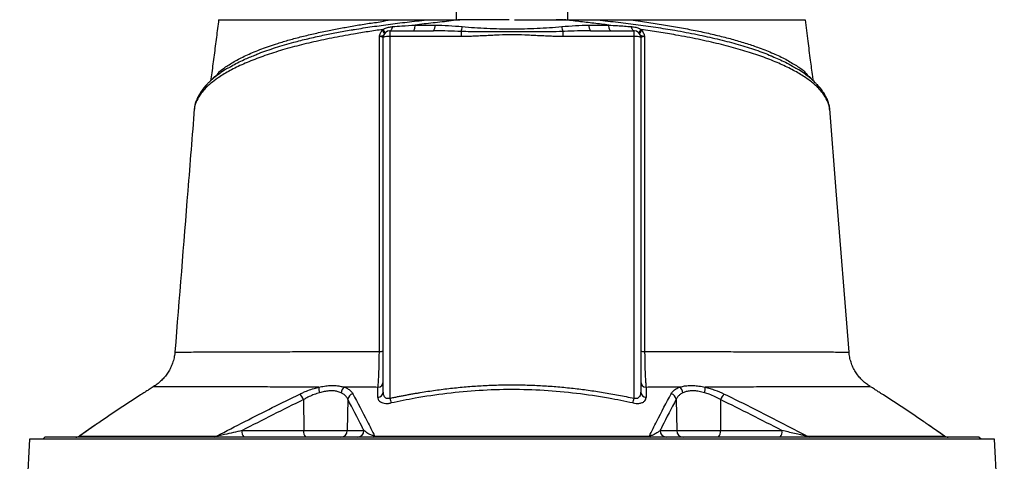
# Model space of a CAD drawing. Extents: x 4459 to 5259, y 2979 to 4958.
# Tile 6 of 7: x 4637 to 5080, y 4461 to 4660. Entities that reach past the tile are written whole.
import ezdxf

# ---------------------------------------------------------------- set-up
doc = ezdxf.new("R2010")
doc.units = 0
doc.header["$LTSCALE"] = 10
doc.header["$MEASUREMENT"] = 0
doc.layers.get('0').update_dxf_attribs({"linetype": 'CONTINUOUS'})

msp = doc.modelspace()

# ---------------------------------------------------------------- linework, layer by layer
at = {"color": 7, "linetype": 'Continuous'}
for p, q in [((4799.89, 4655), (4800.31, 4655.53)), ((4800.55, 4492.32), (4800.55, 4651.95)), ((4803.55, 4654.95), (4823.14, 4654.95)), ((4803.55, 4654.95), (4803.55, 4652.36)), ((4803.55, 4652.36), (4803.55, 4489.45)), ((4835.63, 4652.36), (4803.55, 4652.36)), ((4835.63, 4654.62), (4835.63, 4652.36)), ((4881.47, 4654.62), (4881.47, 4652.36)), ((4913.55, 4652.36), (4881.47, 4652.36)), ((4893.97, 4654.95), (4913.55, 4654.95)), ((4913.55, 4652.36), (4913.55, 4654.95)), ((4913.55, 4489.45), (4913.55, 4652.36)), ((4916.55, 4651.95), (4916.55, 4492.32)), ((4916.79, 4655.53), (4917.21, 4655)), ((4723.89, 4633.48), (4724.12, 4633.84)), ((4993.04, 4633.52), (4992.99, 4633.84)), ((4992.99, 4633.84), (4993.36, 4633.27)), ((4996.18, 4630.71), (4996.11, 4630.79)), ((4715.45, 4619.85), (4715.43, 4619.6)), ((5001.73, 4619.54), (5001.67, 4619.85)), ((5010.39, 4510.26), (5010.43, 4510.26)), ((5020.12, 4494.66), (5020.11, 4494.66)), ((4764.59, 4488.84), (4764.65, 4474.89)), ((4784.55, 4488.98), (4784.31, 4474.89)), ((4932.56, 4488.98), (4932.8, 4474.89)), ((4952.52, 4488.84), (4952.46, 4474.89)), ((4670.63, 4477.26), (4663.55, 4472.36)), ((4670.44, 4477.16), (4663.71, 4472.5)), ((4736.89, 4474.89), (4764.65, 4474.89)), ((4764.65, 4474.89), (4784.31, 4474.89)), ((4784.31, 4474.89), (4791.79, 4474.89)), ((4925.32, 4474.89), (4932.8, 4474.89)), ((4932.8, 4474.89), (4952.46, 4474.89)), ((4952.46, 4474.89), (4980.22, 4474.89)), ((5053.55, 4472.36), (5046.2, 4477.45)), ((4641.04, 4470.95), (4636.65, 4379.58)), ((5076.06, 4470.95), (4641.04, 4470.95)), ((4648.05, 4471.95), (4647.05, 4470.95)), ((5069.05, 4471.95), (4648.05, 4471.95)), ((5070.05, 4470.95), (5069.05, 4471.95)), ((5080.46, 4379.56), (5076.06, 4470.95))]:
    msp.add_line(p, q, dxfattribs=at)
at = {"color": 7, "linetype": 'Continuous', "flags": 128}
for points in [[(4803.55, 4654.95), (4803.74, 4654.98), (4803.92, 4655.08), (4804.09, 4655.24), (4804.26, 4655.47), (4804.4, 4655.75), (4804.53, 4656.07), (4804.63, 4656.44), (4804.71, 4656.85)], [(4813.97, 4654.95), (4814.14, 4654.99), (4814.3, 4655.13), (4814.45, 4655.36), (4814.59, 4655.68), (4814.7, 4656.06), (4814.79, 4656.5), (4814.86, 4656.99), (4814.9, 4657.51)], [(4903.13, 4654.95), (4902.97, 4654.99), (4902.81, 4655.13), (4902.66, 4655.36), (4902.52, 4655.68), (4902.41, 4656.06), (4902.31, 4656.5), (4902.25, 4656.99), (4902.21, 4657.51)], [(4913.55, 4654.95), (4913.37, 4654.98), (4913.19, 4655.08), (4913.01, 4655.24), (4912.85, 4655.47), (4912.71, 4655.75), (4912.58, 4656.07), (4912.47, 4656.44), (4912.39, 4656.85)], [(5010.49, 4510.27), (5004.7, 4582.93), (5001.75, 4619.85)]]:
    msp.add_lwpolyline(points, dxfattribs=at)
at = {"color": 7, "linetype": 'Continuous'}
for centre, radius, start, end in [((4820.86, 4656.99), 3.06, 318.1738, 9.6923), ((4827.3, 4657.57), 8.84, 340.514, 355.2801), ((4889.8, 4657.57), 8.84, 184.7199, 199.486), ((4896.25, 4656.99), 3.06, 170.3077, 221.8262), ((4798.51, 4652.53), 2.83, 23.8854, 60.7883), ((4798.93, 4653.55), 2.42, 9.2385, 55.0291), ((4803.55, 4651.95), 3, 90, 180), ((4802.82, 4646.66), 5.75, 82.6484, 113.1961), ((4913.55, 4651.95), 3, 0, 90), ((4914.29, 4646.66), 5.75, 66.8039, 97.3516), ((4918.18, 4653.55), 2.42, 124.9709, 170.7615), ((4918.59, 4652.53), 2.83, 119.2117, 156.1146), ((4722.96, 4628.97), 2.67, 136.7951, 179.8102), ((4994.15, 4628.96), 2.68, 0.2112, 40.7276), ((4719.23, 4623.42), 2.77, 154.1825, 177.1361), ((4997.84, 4623.42), 2.81, 3.0153, 25.4293), ((4799.09, 4518.25), 7.71, 267.5297, 280.9076), ((4918.01, 4518.26), 7.72, 259.0972, 272.4656), ((4797.83, 4497.08), 2.73, 276.7321, 356.7461), ((4919.28, 4497.08), 2.73, 183.2544, 263.2683), ((4757.63, 4486.02), 7.51, 22.0564, 45.2532), ((4780.72, 4494.27), 9.25, 178.9949, 194.7059), ((4785.14, 4491.35), 3.67, 123.6455, 171.4526), ((4787.68, 4488.44), 3.19, 106.8191, 170.2201), ((4797.82, 4492.48), 2.73, 276.1546, 356.6459), ((4919.28, 4492.48), 2.73, 183.3554, 263.8454), ((4929.42, 4488.44), 3.19, 9.7812, 73.1807), ((4931.97, 4491.35), 3.67, 8.5446, 56.3513), ((4936.39, 4494.27), 9.25, 345.2963, 1.0093), ((4959.48, 4486.02), 7.51, 134.7486, 157.9409), ((4856.52, 4500.62), 54.13, 191.9009, 194.2258), ((4860.62, 4500.61), 54.09, 345.7717, 348.0984), ((4740.31, 4474.22), 3.48, 168.8048, 220.706), ((4768.07, 4474.22), 3.48, 168.8046, 220.7059), ((4781.36, 4474.89), 2.95, 270.9857, 0.0002), ((4788.84, 4474.89), 2.95, 270.9858, 0.0003), ((4928.26, 4474.89), 2.95, 179.9998, 269.0143), ((4935.75, 4474.89), 2.95, 179.9998, 269.0143), ((4949.04, 4474.22), 3.48, 319.2941, 11.1954), ((4976.8, 4474.22), 3.48, 319.2941, 11.1954), ((4661.96, 4474.95), 3, 270.0011, 305.3409), ((4662.05, 4474.83), 2.89, 270.0389, 301.2289), ((4724.37, 4473.49), 1.55, 271.379, 313.7814), ((4796.03, 4472.59), 0.655, 282.0426, 342.4526), ((4921.08, 4472.59), 0.655, 197.5517, 257.959), ((4992.73, 4473.49), 1.55, 226.2173, 268.6261), ((5055.15, 4474.94), 3, 234.7371, 270.003), ((5055.05, 4474.83), 2.89, 238.7724, 269.9652)]:
    msp.add_arc(centre, radius, start, end, dxfattribs=at)
for points, knots in [([(4833.55, 4659.95), (4833.55, 4662.49), (4833.55, 4665.04), (4833.55, 4670.13), (4833.55, 4672.67), (4833.55, 4676.48), (4833.55, 4677.75), (4833.55, 4680.28), (4833.55, 4681.55), (4833.55, 4683.44), (4833.55, 4684.07), (4833.55, 4685.33), (4833.55, 4685.96), (4833.55, 4686.89), (4833.55, 4687.2), (4833.55, 4687.82), (4833.55, 4688.13), (4833.55, 4688.73), (4833.55, 4689.03), (4833.55, 4689.46), (4833.55, 4689.59), (4833.55, 4689.78), (4833.55, 4689.83), (4833.55, 4689.92), (4833.55, 4689.95), (4833.55, 4689.95)], [0, 0, 0, 0, 0.25, 0.25, 0.5, 0.5, 0.625, 0.625, 0.75, 0.75, 0.8125, 0.8125, 0.875, 0.875, 0.90625, 0.90625, 0.9375, 0.9375, 0.96875, 0.96875, 0.984375, 0.984375, 0.992187, 0.992187, 1, 1, 1, 1]), ([(4883.55, 4689.95), (4883.55, 4689.95), (4883.55, 4689.92), (4883.55, 4689.83), (4883.55, 4689.77), (4883.55, 4689.59), (4883.55, 4689.45), (4883.55, 4689.02), (4883.55, 4688.72), (4883.55, 4688.12), (4883.55, 4687.81), (4883.55, 4687.19), (4883.55, 4686.88), (4883.55, 4685.95), (4883.55, 4685.32), (4883.55, 4684.06), (4883.55, 4683.43), (4883.55, 4681.54), (4883.55, 4680.27), (4883.55, 4677.74), (4883.55, 4676.47), (4883.55, 4672.66), (4883.55, 4670.12), (4883.55, 4665.04), (4883.55, 4662.49), (4883.55, 4659.95)], [0, 0, 0, 0, 0.007812, 0.007812, 0.015625, 0.015625, 0.03125, 0.03125, 0.0625, 0.0625, 0.09375, 0.09375, 0.125, 0.125, 0.1875, 0.1875, 0.25, 0.25, 0.375, 0.375, 0.5, 0.5, 0.75, 0.75, 1, 1, 1, 1]), ([(4726.32, 4659.95), (4725.99, 4657.31), (4725.31, 4652.03), (4724.28, 4644.04), (4723.43, 4637.51), (4722.89, 4633.65), (4722.72, 4632.44)], [0, 0, 0, 0, 0.289898, 0.579816, 0.868374, 1, 1, 1, 1]), ([(4724.59, 4634.42), (4724.59, 4634.42), (4725.32, 4634.42), (4726.67, 4636.88), (4729.75, 4638.79), (4733.81, 4641.5), (4739.23, 4644.17), (4745.58, 4646.81), (4752.02, 4649.03), (4758.17, 4650.86), (4763.8, 4652.36), (4769.78, 4653.78), (4775.84, 4655.08), (4781.91, 4656.25), (4787.95, 4657.3), (4794.18, 4658.37), (4799.96, 4659.03), (4803.45, 4659.95), (4804.97, 4659.95), (4804.97, 4659.95)], [0, 0, 0, 0, 0, 0.065218, 0.130675, 0.220363, 0.310052, 0.402347, 0.494643, 0.556083, 0.617523, 0.679778, 0.742033, 0.797134, 0.852236, 0.907899, 0.963562, 1, 1, 1, 1, 1]), ([(4726.33, 4659.95), (4726.33, 4659.95), (4726.23, 4659.95), (4726.72, 4659.95), (4727.72, 4659.95), (4729.05, 4659.95), (4730.22, 4659.95), (4730.78, 4659.95)], [0, 0, 0, 0, 0.010015, 0.323714, 0.564181, 0.79077, 1, 1, 1, 1]), ([(4730.78, 4659.95), (4732.31, 4659.95), (4735.37, 4659.95), (4741.32, 4659.95), (4748.15, 4659.95), (4755.91, 4659.95), (4764.43, 4659.95), (4773.65, 4659.95), (4783.5, 4659.95), (4793.91, 4659.95), (4801.28, 4659.95), (4804.97, 4659.95)], [0, 0, 0, 0, 0.114839, 0.228559, 0.34136, 0.453398, 0.564844, 0.67389, 0.782671, 0.891327, 1, 1, 1, 1]), ([(4742.61, 4643.98), (4743.23, 4644.25), (4746.03, 4645.44), (4751.85, 4647.39), (4759.28, 4649.59), (4766.51, 4651.42), (4773, 4652.87), (4779.51, 4654.17), (4784.32, 4655.04), (4789.64, 4655.93), (4795.5, 4656.83), (4803.79, 4657.97), (4812.34, 4659.02), (4818.22, 4659.64), (4821.16, 4659.95)], [0, 0, 0, 0, 0.035434, 0.158803, 0.280764, 0.369201, 0.457637, 0.535147, 0.612657, 0.630814, 0.722604, 0.814397, 0.907198, 1, 1, 1, 1]), ([(4800.31, 4655.53), (4800.56, 4655.68), (4801.35, 4656.13), (4802.85, 4656.63), (4804.08, 4656.77), (4804.71, 4656.85)], [0, 0, 0, 0, 0.180284, 0.580109, 1, 1, 1, 1]), ([(4804.71, 4656.85), (4806.12, 4656.94), (4809.47, 4657.17), (4812.91, 4657.39), (4814.9, 4657.51)], [0, 0, 0, 0, 0.420027, 1, 1, 1, 1]), ([(4804.97, 4659.95), (4805.51, 4659.95), (4806.59, 4659.95), (4808.21, 4659.95), (4809.82, 4659.95), (4811.42, 4659.95), (4813.36, 4659.95), (4815.67, 4659.95), (4818.38, 4659.95), (4820.23, 4659.95), (4821.16, 4659.95)], [0, 0, 0, 0, 0.101917, 0.202879, 0.302889, 0.401951, 0.500069, 0.66183, 0.828469, 1, 1, 1, 1]), ([(4835.1, 4659.95), (4835.1, 4659.95), (4833.79, 4659.95), (4829.7, 4659.12), (4822.95, 4658.55), (4817.58, 4657.86), (4814.9, 4657.51)], [0, 0, 0, 0, 0.0000029, 0.1930533, 0.5957948, 1, 1, 1, 1]), ([(4814.9, 4657.51), (4816.81, 4657.51), (4819.78, 4657.51), (4822.8, 4657.5), (4823.88, 4657.5)], [0, 0, 0, 0, 0.641626, 1, 1, 1, 1]), ([(4821.16, 4659.95), (4821.38, 4659.95), (4821.82, 4659.95), (4822.49, 4659.95), (4823.17, 4659.95), (4823.87, 4659.95), (4824.9, 4659.95), (4826.29, 4659.95), (4828.03, 4659.95), (4829.78, 4659.95), (4831.54, 4659.95), (4833.31, 4659.95), (4834.5, 4659.95), (4835.1, 4659.95)], [0, 0, 0, 0, 0.048202, 0.097322, 0.147367, 0.198347, 0.250267, 0.373775, 0.500284, 0.624448, 0.74908, 0.874243, 1, 1, 1, 1]), ([(4823.88, 4657.5), (4825.9, 4657.5), (4827.94, 4657.43), (4832.01, 4657.19), (4834.06, 4657.03), (4836.11, 4656.84)], [0, 0, 0, 0, 0.5, 0.5, 1, 1, 1, 1]), ([(4838.62, 4659.95), (4838.29, 4659.95), (4837.15, 4659.95), (4836.15, 4659.95), (4835.45, 4659.95)], [0, 0, 0, 0, 0.28903, 1, 1, 1, 1]), ([(4836.11, 4656.84), (4837.96, 4656.67), (4839.82, 4656.53), (4843.54, 4656.28), (4845.41, 4656.18), (4851.02, 4655.91), (4854.79, 4655.8), (4862.32, 4655.8), (4866.08, 4655.91), (4871.7, 4656.18), (4873.57, 4656.28), (4877.29, 4656.53), (4879.15, 4656.67), (4881, 4656.84)], [0, 0, 0, 0, 0.125, 0.125, 0.25, 0.25, 0.5, 0.5, 0.75, 0.75, 0.875, 0.875, 1, 1, 1, 1]), ([(4859.73, 4659.95), (4860.13, 4659.95), (4860.92, 4659.95), (4862.1, 4659.95), (4863.28, 4659.95), (4864.46, 4659.95), (4865.64, 4659.95), (4866.81, 4659.95), (4867.99, 4659.95), (4869.17, 4659.95), (4870.34, 4659.95), (4871.51, 4659.95), (4872.68, 4659.95), (4873.85, 4659.95), (4875.02, 4659.95), (4876.19, 4659.95), (4877.36, 4659.95), (4878.52, 4659.95), (4879.69, 4659.95), (4880.85, 4659.95), (4881.62, 4659.95), (4882.01, 4659.95)], [0, 0, 0, 0, 0.052847, 0.105648, 0.158408, 0.211131, 0.263819, 0.316478, 0.36911, 0.421719, 0.47431, 0.526885, 0.579449, 0.632005, 0.684557, 0.737109, 0.789665, 0.842228, 0.894803, 0.947392, 1, 1, 1, 1]), ([(4881.71, 4659.95), (4881.52, 4659.95), (4880.64, 4659.95), (4879.43, 4659.95), (4878.48, 4659.95)], [0, 0, 0, 0, 0.2196969, 1, 1, 1, 1]), ([(4881, 4656.84), (4883.05, 4657.03), (4885.09, 4657.19), (4889.17, 4657.43), (4891.2, 4657.5), (4893.23, 4657.5)], [0, 0, 0, 0, 0.5, 0.5, 1, 1, 1, 1]), ([(4882.06, 4659.95), (4882.36, 4659.95), (4882.95, 4659.95), (4883.84, 4659.95), (4884.72, 4659.95), (4885.6, 4659.95), (4886.47, 4659.95), (4887.34, 4659.95), (4888.21, 4659.95), (4889.28, 4659.95), (4890.53, 4659.95), (4891.95, 4659.95), (4893.33, 4659.95), (4894.65, 4659.95), (4895.52, 4659.95), (4895.94, 4659.95)], [0, 0, 0, 0, 0.062765, 0.125378, 0.187847, 0.250181, 0.312385, 0.374469, 0.43644, 0.498305, 0.604244, 0.707336, 0.807625, 0.905162, 1, 1, 1, 1]), ([(4902.21, 4657.51), (4899.96, 4657.79), (4895.47, 4658.35), (4888.74, 4659.13), (4884.25, 4659.67), (4882.06, 4659.94)], [0, 0, 0, 0, 0.338971, 0.678798, 1, 1, 1, 1]), ([(4893.23, 4657.5), (4895.16, 4657.5), (4898.18, 4657.51), (4901.14, 4657.51), (4902.21, 4657.51)], [0, 0, 0, 0, 0.641626, 1, 1, 1, 1]), ([(4895.94, 4659.95), (4896.53, 4659.95), (4897.71, 4659.95), (4899.45, 4659.95), (4901.15, 4659.95), (4902.28, 4659.95), (4902.83, 4659.95)], [0, 0, 0, 0, 0.256856, 0.509136, 0.756848, 1, 1, 1, 1]), ([(4895.94, 4659.95), (4899.06, 4659.62), (4905.3, 4658.96), (4914.44, 4657.83), (4923.37, 4656.58), (4932.65, 4655.09), (4941.98, 4653.34), (4951.16, 4651.3), (4959.7, 4649.09), (4967.49, 4646.65), (4972.92, 4644.77), (4975.38, 4643.65), (4975.79, 4643.47)], [0, 0, 0, 0, 0.096195, 0.19239, 0.290423, 0.388452, 0.507805, 0.623227, 0.738652, 0.8574, 0.97615, 1, 1, 1, 1]), ([(4902.21, 4657.51), (4903.5, 4657.43), (4906.94, 4657.22), (4910.29, 4656.99), (4912.39, 4656.85)], [0, 0, 0, 0, 0.374247, 1, 1, 1, 1]), ([(4902.83, 4659.95), (4903.25, 4659.95), (4904.56, 4659.95), (4906.76, 4659.95), (4909.44, 4659.95), (4911.24, 4659.95), (4912.14, 4659.95)], [0, 0, 0, 0, 0.134391, 0.418341, 0.706868, 1, 1, 1, 1]), ([(4912.15, 4659.95), (4912.5, 4659.95), (4913.21, 4659.95), (4914.26, 4659.95), (4915.31, 4659.95), (4916.36, 4659.95), (4917.4, 4659.95), (4918.43, 4659.95), (4919.47, 4659.95), (4920.49, 4659.95), (4921.52, 4659.95), (4922.54, 4659.95), (4923.55, 4659.95), (4926.24, 4659.95), (4930.53, 4659.95), (4936.3, 4659.95), (4941.86, 4659.95), (4947.21, 4659.95), (4952.34, 4659.95), (4957.23, 4659.95), (4961.87, 4659.95), (4966.25, 4659.95), (4970.36, 4659.95), (4974.19, 4659.95), (4977.72, 4659.95), (4980.17, 4659.95), (4981.74, 4659.95), (4982.58, 4659.95), (4983.39, 4659.95), (4984.16, 4659.95), (4984.92, 4659.95), (4985.64, 4659.95), (4986.1, 4659.95), (4986.33, 4659.95)], [0, 0, 0, 0, 0.010299, 0.020596, 0.03089, 0.041183, 0.051475, 0.061768, 0.072061, 0.082355, 0.092652, 0.102951, 0.113254, 0.123561, 0.185249, 0.246982, 0.308889, 0.370735, 0.432864, 0.495008, 0.557252, 0.619549, 0.682503, 0.745393, 0.808835, 0.872282, 0.890519, 0.908752, 0.926985, 0.945222, 0.963468, 0.981726, 1, 1, 1, 1]), ([(4912.15, 4659.94), (4913.58, 4659.73), (4917.6, 4659.13), (4924.05, 4658.14), (4931.43, 4656.93), (4938.55, 4655.62), (4945.48, 4654.2), (4952.13, 4652.66), (4958.5, 4650.99), (4964.48, 4649.21), (4970.55, 4647.15), (4976.49, 4644.79), (4982.12, 4642.14), (4986.88, 4639.12), (4990.33, 4637.16), (4991.87, 4634.42), (4992.51, 4634.42), (4992.51, 4634.42)], [0, 0, 0, 0, 0.036353, 0.101977, 0.167598, 0.234162, 0.300726, 0.369579, 0.438432, 0.508438, 0.578445, 0.66811, 0.757775, 0.850043, 0.942312, 1, 1, 1, 1, 1]), ([(4912.39, 4656.85), (4912.73, 4656.82), (4913.67, 4656.72), (4915.19, 4656.37), (4916.28, 4655.81), (4916.79, 4655.53)], [0, 0, 0, 0, 0.221218, 0.629101, 1, 1, 1, 1]), ([(4986.33, 4659.95), (4986.82, 4659.95), (4987.82, 4659.95), (4989.01, 4659.95), (4989.94, 4659.95), (4990.61, 4659.95), (4990.69, 4659.95), (4990.73, 4659.95)], [0, 0, 0, 0, 0.183653, 0.367231, 0.572224, 0.777102, 1, 1, 1, 1]), ([(4994.4, 4632.32), (4994.3, 4633.01), (4993.86, 4636.16), (4993.07, 4642.15), (4991.96, 4650.67), (4991.19, 4656.73), (4990.78, 4659.95)], [0, 0, 0, 0, 0.075402, 0.341303, 0.649485, 1, 1, 1, 1]), ([(4800.31, 4655.53), (4798.08, 4655.21), (4793.62, 4654.55), (4785.89, 4653.29), (4777.25, 4651.69), (4767.98, 4649.71), (4759.19, 4647.52), (4750.95, 4645.1), (4743.35, 4642.46), (4736.57, 4639.64), (4730.65, 4636.69), (4726.13, 4633.89), (4722.7, 4631.32), (4721.09, 4629.76), (4720.28, 4628.98)], [0, 0, 0, 0, 0.057053, 0.114105, 0.204157, 0.294366, 0.384423, 0.478681, 0.574164, 0.669981, 0.765816, 0.861321, 0.93066, 1, 1, 1, 1]), ([(4798.76, 4510.55), (4798.77, 4518.69), (4798.79, 4534.98), (4798.81, 4559.38), (4798.82, 4583.75), (4798.83, 4614.77), (4798.83, 4637.6), (4798.82, 4652.34)], [0, 0, 0, 0, 0.17163, 0.343314, 0.514957, 0.68665, 1, 1, 1, 1]), ([(4798.82, 4652.34), (4798.83, 4652.35), (4798.83, 4652.37), (4798.84, 4652.48), (4798.92, 4652.89), (4799.18, 4653.8), (4799.62, 4654.53), (4799.89, 4655)], [0, 0, 0, 0, 0.005342, 0.026113, 0.109297, 0.443237, 1, 1, 1, 1]), ([(4801.1, 4653.67), (4800.95, 4653.43), (4800.7, 4653.05), (4800.28, 4652.68), (4799.86, 4652.51), (4799.47, 4652.42), (4799.28, 4652.39), (4799.12, 4652.37), (4799.01, 4652.36), (4798.92, 4652.35), (4798.86, 4652.34), (4798.83, 4652.34), (4798.82, 4652.34)], [0, 0, 0, 0, 0.303375, 0.487899, 0.736262, 0.812874, 0.87358, 0.919113, 0.951172, 0.971954, 0.996322, 1, 1, 1, 1]), ([(4800.55, 4651.95), (4800.52, 4651.99), (4800.45, 4652.09), (4799.93, 4652.22), (4799.33, 4652.3), (4798.92, 4652.33), (4798.82, 4652.34)], [0, 0, 0, 0, 0.303731, 0.60566, 0.903128, 1, 1, 1, 1]), ([(4835.63, 4654.62), (4833.64, 4654.7), (4829.73, 4654.86), (4825.57, 4654.94), (4823.39, 4654.94), (4823.14, 4654.95)], [0, 0, 0, 0, 0.477239, 0.938777, 1, 1, 1, 1]), ([(4881.47, 4654.62), (4879.48, 4654.56), (4872.97, 4654.36), (4863.45, 4654.51), (4853.04, 4654.49), (4844.27, 4654.38), (4838.51, 4654.54), (4835.63, 4654.62)], [0, 0, 0, 0, 0.13077, 0.426655, 0.622596, 0.811325, 1, 1, 1, 1]), ([(4881.47, 4652.36), (4881.13, 4652.36), (4880.41, 4652.37), (4879.32, 4652.38), (4878.18, 4652.41), (4876.98, 4652.44), (4875.71, 4652.48), (4874.34, 4652.54), (4872.43, 4652.63), (4870.02, 4652.75), (4867.16, 4652.89), (4863.34, 4653.06), (4858.56, 4653.17), (4853.79, 4653.06), (4849.97, 4652.9), (4847.1, 4652.75), (4844.69, 4652.63), (4842.78, 4652.54), (4841.14, 4652.47), (4839.36, 4652.41), (4837.45, 4652.37), (4836.22, 4652.37), (4835.63, 4652.36)], [0, 0, 0, 0, 0.022684, 0.046516, 0.071499, 0.097634, 0.124921, 0.154514, 0.187387, 0.249861, 0.312336, 0.374801, 0.499716, 0.624752, 0.687296, 0.74984, 0.812385, 0.845303, 0.874927, 0.919825, 0.961514, 1, 1, 1, 1]), ([(4893.97, 4654.95), (4891.98, 4654.93), (4888.08, 4654.89), (4883.91, 4654.73), (4881.73, 4654.63), (4881.47, 4654.62)], [0, 0, 0, 0, 0.477272, 0.938756, 1, 1, 1, 1]), ([(4918.28, 4652.34), (4918.28, 4652.34), (4918.24, 4652.34), (4918.01, 4652.36), (4917.71, 4652.4), (4917.35, 4652.49), (4917.06, 4652.59), (4916.67, 4652.8), (4916.36, 4653.13), (4916.11, 4653.51), (4916.01, 4653.67)], [0, 0, 0, 0, 0.003677, 0.028035, 0.199677, 0.265844, 0.39845, 0.530976, 0.796969, 1, 1, 1, 1]), ([(4918.28, 4652.34), (4918.18, 4652.33), (4917.78, 4652.3), (4917.18, 4652.22), (4916.65, 4652.09), (4916.59, 4651.99), (4916.55, 4651.95)], [0, 0, 0, 0, 0.096872, 0.39434, 0.696269, 1, 1, 1, 1]), ([(4996.83, 4628.97), (4996.49, 4629.31), (4995.12, 4630.69), (4992.17, 4633.07), (4987.53, 4636.06), (4982.04, 4638.95), (4975.71, 4641.71), (4968.55, 4644.31), (4960.6, 4646.76), (4951.94, 4649.04), (4942.55, 4651.16), (4933.4, 4652.9), (4924.76, 4654.35), (4919.45, 4655.14), (4916.79, 4655.53)], [0, 0, 0, 0, 0.030225, 0.122394, 0.214849, 0.307291, 0.399443, 0.491868, 0.584612, 0.677344, 0.76975, 0.864043, 0.932022, 1, 1, 1, 1]), ([(4917.21, 4655), (4917.4, 4654.69), (4917.75, 4654.14), (4918.06, 4653.34), (4918.2, 4652.82), (4918.25, 4652.56), (4918.26, 4652.47), (4918.27, 4652.41), (4918.28, 4652.37), (4918.28, 4652.35), (4918.28, 4652.34)], [0, 0, 0, 0, 0.373754, 0.680021, 0.882598, 0.927841, 0.957273, 0.975631, 0.994664, 1, 1, 1, 1]), ([(4918.28, 4652.34), (4918.28, 4637.6), (4918.27, 4614.77), (4918.28, 4583.75), (4918.3, 4559.38), (4918.32, 4534.98), (4918.34, 4518.69), (4918.34, 4510.55)], [0, 0, 0, 0, 0.3133516, 0.4849942, 0.6566864, 0.8283169, 1, 1, 1, 1]), ([(4730.72, 4638.18), (4731.19, 4638.49), (4733.22, 4639.8), (4737.14, 4641.75), (4741, 4643.33), (4742.61, 4643.98)], [0, 0, 0, 0, 0.1476836, 0.6450203, 1, 1, 1, 1]), ([(4975.79, 4643.47), (4977.85, 4642.58), (4981.17, 4641.16), (4984.74, 4639.25), (4986.36, 4638.26), (4987.03, 4637.84)], [0, 0, 0, 0, 0.489168, 0.787524, 1, 1, 1, 1]), ([(4730.43, 4638.08), (4730.1, 4637.88), (4728.73, 4637.08), (4726.6, 4635.63), (4724.07, 4633.69), (4722.21, 4632.09), (4721.3, 4631.07), (4721.04, 4630.78)], [0, 0, 0, 0, 0.085045, 0.351112, 0.616923, 0.887659, 1, 1, 1, 1]), ([(4724.12, 4633.84), (4724.29, 4633.87), (4724.46, 4633.9), (4724.59, 4634.42), (4724.59, 4634.42)], [0, 0, 0, 0, 0.999962, 1, 1, 1, 1]), ([(4996.08, 4630.63), (4995.81, 4630.93), (4994.92, 4631.92), (4993.1, 4633.56), (4990.6, 4635.52), (4988.65, 4636.91), (4987.47, 4637.6), (4987.3, 4637.7)], [0, 0, 0, 0, 0.121036, 0.400053, 0.678675, 0.955884, 1, 1, 1, 1]), ([(4992.51, 4634.42), (4992.51, 4634.42), (4992.64, 4633.89), (4992.82, 4633.86), (4992.99, 4633.84)], [0, 0, 0, 0, 0.000038, 1, 1, 1, 1]), ([(4720.28, 4628.98), (4719.64, 4628.25), (4718.02, 4626.44), (4717.05, 4624.64), (4716.46, 4623.56)], [0, 0, 0, 0, 0.398249, 1, 1, 1, 1]), ([(4721.02, 4630.79), (4720.54, 4630.26), (4719.45, 4629.07), (4718.1, 4627.13), (4717.18, 4625.58), (4716.82, 4624.78), (4716.75, 4624.63)], [0, 0, 0, 0, 0.25978, 0.59281, 0.922764, 1, 1, 1, 1]), ([(5000.38, 4624.62), (5000.06, 4625.25), (4999.4, 4626.53), (4998.02, 4628.54), (4996.9, 4629.99), (4996.17, 4630.7), (4996.1, 4630.78)], [0, 0, 0, 0, 0.309524, 0.6325669, 0.9623828, 1, 1, 1, 1]), ([(5000.64, 4623.56), (5000.06, 4624.64), (4999.09, 4626.43), (4997.47, 4628.25), (4996.83, 4628.97)], [0, 0, 0, 0, 0.602635, 1, 1, 1, 1]), ([(4716.77, 4624.61), (4716.6, 4624.27), (4716.13, 4623.33), (4715.73, 4622.11), (4715.6, 4621.22), (4715.56, 4620.98)], [0, 0, 0, 0, 0.2883855, 0.8059551, 1, 1, 1, 1]), ([(5001.77, 4619.52), (5001.77, 4619.66), (5001.76, 4620.47), (5001.42, 4621.95), (5000.95, 4623.51), (5000.5, 4624.38), (5000.38, 4624.61)], [0, 0, 0, 0, 0.07964, 0.46513, 0.854744, 1, 1, 1, 1]), ([(4715.49, 4620.54), (4715.42, 4620.25), (4715.35, 4619.93), (4715.35, 4619.61), (4715.35, 4619.58)], [0, 0, 0, 0, 0.929181, 1, 1, 1, 1]), ([(4716.46, 4623.56), (4716.05, 4622.66), (4715.5, 4621.42), (4715.46, 4620.18), (4715.45, 4619.85)], [0, 0, 0, 0, 0.733941, 1, 1, 1, 1]), ([(5001.67, 4619.85), (5001.58, 4620.6), (5001.43, 4621.84), (5000.86, 4623.08), (5000.64, 4623.56)], [0, 0, 0, 0, 0.6083164, 1, 1, 1, 1]), ([(4715.36, 4619.85), (4714.38, 4607.55), (4711.46, 4571.02), (4708.54, 4534.49), (4706.61, 4510.26)], [0, 0, 0, 0, 0.33689, 1, 1, 1, 1]), ([(4706.56, 4510.27), (4706.53, 4509.77), (4706.43, 4508.47), (4705.95, 4506.42), (4705.19, 4504.2), (4704.19, 4502.14), (4703.01, 4500.26), (4701.67, 4498.57), (4700.21, 4497.09), (4698.66, 4495.82), (4697.56, 4495.03), (4696.97, 4494.71), (4696.94, 4494.7)], [0, 0, 0, 0, 0.079123, 0.206192, 0.329591, 0.449488, 0.565936, 0.678887, 0.788201, 0.893633, 0.994828, 1, 1, 1, 1]), ([(4706.66, 4510.26), (4706.75, 4510.26), (4706.95, 4510.27), (4708.82, 4510.27), (4711.8, 4510.27), (4715.84, 4510.28), (4720.75, 4510.3), (4726.62, 4510.31), (4733.45, 4510.34), (4741.26, 4510.36), (4750, 4510.39), (4759.54, 4510.43), (4769.27, 4510.46), (4779.05, 4510.49), (4788.67, 4510.52), (4795.4, 4510.54), (4798.76, 4510.55)], [0, 0, 0, 0, 0.072888, 0.151565, 0.22991, 0.301821, 0.373977, 0.446134, 0.518045, 0.591662, 0.665545, 0.739423, 0.813034, 0.875329, 0.937707, 1, 1, 1, 1]), ([(4798.15, 4494.36), (4798.2, 4494.99), (4798.32, 4496.26), (4798.47, 4498.74), (4798.6, 4501.62), (4798.69, 4504.64), (4798.74, 4507.65), (4798.76, 4509.58), (4798.76, 4510.55)], [0, 0, 0, 0, 0.173964, 0.35284, 0.528231, 0.709338, 0.852975, 1, 1, 1, 1]), ([(4918.34, 4510.55), (4918.35, 4509.5), (4918.37, 4507.39), (4918.43, 4504.35), (4918.52, 4501.52), (4918.63, 4498.92), (4918.77, 4496.63), (4918.88, 4495.17), (4918.95, 4494.49), (4918.96, 4494.36)], [0, 0, 0, 0, 0.159322, 0.318665, 0.476802, 0.634975, 0.798376, 0.961815, 1, 1, 1, 1]), ([(4918.34, 4510.55), (4922.18, 4510.54), (4929.85, 4510.52), (4940.74, 4510.48), (4951.1, 4510.45), (4960.82, 4510.42), (4969.86, 4510.38), (4978.12, 4510.35), (4985.6, 4510.33), (4992.21, 4510.31), (4997.91, 4510.29), (5002.61, 4510.28), (5006.28, 4510.27), (5008.82, 4510.27), (5010.27, 4510.26), (5010.35, 4510.26), (5010.39, 4510.26)], [0, 0, 0, 0, 0.071366, 0.142859, 0.214229, 0.286114, 0.358246, 0.430382, 0.502272, 0.575771, 0.64953, 0.723288, 0.796786, 0.870519, 0.944527, 1, 1, 1, 1]), ([(5020.13, 4494.69), (5020.1, 4494.71), (5019.46, 4495.05), (5018.27, 4495.92), (5016.57, 4497.33), (5015.02, 4498.99), (5013.63, 4500.85), (5012.46, 4502.88), (5011.53, 4505.05), (5010.87, 4507.33), (5010.52, 4509.08), (5010.49, 4510.07), (5010.48, 4510.27)], [0, 0, 0, 0, 0.004239, 0.115086, 0.2316, 0.351279, 0.472986, 0.596013, 0.719908, 0.844381, 0.969225, 1, 1, 1, 1]), ([(4696.86, 4494.64), (4696.83, 4494.62), (4696.75, 4494.57), (4696.01, 4494.08), (4694.81, 4493.28), (4693.19, 4492.23), (4691.85, 4491.37), (4691.17, 4490.93)], [0, 0, 0, 0, 0.17805, 0.380751, 0.590983, 0.792747, 1, 1, 1, 1]), ([(4771.47, 4494.44), (4769.02, 4494.44), (4762.76, 4494.46), (4753.29, 4494.5), (4743.18, 4494.53), (4733.83, 4494.56), (4725.48, 4494.59), (4718.23, 4494.61), (4712, 4494.63), (4706.74, 4494.64), (4702.44, 4494.65), (4699.24, 4494.66), (4697.54, 4494.66), (4696.88, 4494.66), (4696.94, 4494.66), (4696.96, 4494.66)], [0, 0, 0, 0, 0.054432, 0.138947, 0.223463, 0.310481, 0.3975, 0.480105, 0.56271, 0.647609, 0.732509, 0.822419, 0.912328, 0.974325, 1, 1, 1, 1]), ([(4725.44, 4472.38), (4729.68, 4474.59), (4742.09, 4481.08), (4754.65, 4487.27), (4762.91, 4491.35)], [0, 0, 0, 0, 0.341528, 1, 1, 1, 1]), ([(4762.91, 4491.35), (4763.49, 4491.62), (4764.89, 4492.28), (4767.26, 4493.21), (4769.57, 4493.96), (4770.98, 4494.31), (4771.47, 4494.44)], [0, 0, 0, 0, 0.212022, 0.519109, 0.832729, 1, 1, 1, 1]), ([(4771.77, 4491.93), (4771.36, 4491.8), (4770.18, 4491.45), (4768.24, 4490.7), (4766.25, 4489.77), (4765.07, 4489.11), (4764.59, 4488.84)], [0, 0, 0, 0, 0.165193, 0.471821, 0.785553, 1, 1, 1, 1]), ([(4771.47, 4494.44), (4772.31, 4494.6), (4774.01, 4494.94), (4776.48, 4495.2), (4778.84, 4495.21), (4781.11, 4494.96), (4782.42, 4494.59), (4783.11, 4494.4)], [0, 0, 0, 0, 0.192214, 0.388192, 0.58291, 0.782209, 1, 1, 1, 1]), ([(4781.51, 4491.89), (4780.96, 4492.11), (4779.93, 4492.52), (4778.05, 4492.82), (4776.07, 4492.81), (4773.95, 4492.5), (4772.5, 4492.12), (4771.77, 4491.93)], [0, 0, 0, 0, 0.2203391, 0.4118442, 0.6103168, 0.8022109, 1, 1, 1, 1]), ([(4784.55, 4488.98), (4784.31, 4489.41), (4783.83, 4490.28), (4782.76, 4491.25), (4781.87, 4491.71), (4781.51, 4491.89)], [0, 0, 0, 0, 0.368728, 0.746877, 1, 1, 1, 1]), ([(4783.11, 4494.4), (4783.54, 4494.22), (4784.58, 4493.77), (4785.88, 4492.8), (4786.46, 4491.93), (4786.76, 4491.49)], [0, 0, 0, 0, 0.255837, 0.622957, 1, 1, 1, 1]), ([(4798.15, 4494.36), (4795.57, 4494.37), (4793.04, 4494.37), (4788.02, 4494.39), (4785.55, 4494.39), (4783.11, 4494.4)], [0, 0, 0, 0, 0.5, 0.5, 1, 1, 1, 1]), ([(4786.76, 4491.49), (4788.95, 4487.41), (4792.28, 4481.22), (4795.54, 4474.64), (4796.65, 4472.39)], [0, 0, 0, 0, 0.658362, 1, 1, 1, 1]), ([(4798.12, 4489.76), (4798.12, 4490.76), (4798.13, 4492.29), (4798.14, 4493.82), (4798.15, 4494.36)], [0, 0, 0, 0, 0.646224, 1, 1, 1, 1]), ([(4803.55, 4489.45), (4803.37, 4489.39), (4803.1, 4489.29), (4802.62, 4489.25), (4802.29, 4489.29), (4801.82, 4489.45), (4801.33, 4489.79), (4800.8, 4490.6), (4800.58, 4491.49), (4800.56, 4492.13), (4800.55, 4492.32)], [0, 0, 0, 0, 0.0941435, 0.1321497, 0.2370042, 0.2638955, 0.407974, 0.5881842, 0.8800058, 1, 1, 1, 1]), ([(4803.55, 4489.45), (4804.13, 4489.57), (4805.28, 4489.82), (4807, 4490.16), (4808.72, 4490.5), (4810.43, 4490.83), (4812.13, 4491.14), (4813.82, 4491.45), (4815.51, 4491.74), (4818.93, 4492.31), (4824.05, 4493.09), (4830.93, 4493.96), (4837.8, 4494.64), (4844.72, 4495.14), (4851.63, 4495.43), (4858.53, 4495.53), (4865.42, 4495.44), (4872.32, 4495.14), (4879.25, 4494.65), (4884.99, 4494.08), (4889.54, 4493.54), (4892.9, 4493.09), (4896.28, 4492.6), (4899.69, 4492.07), (4903.12, 4491.48), (4906.58, 4490.85), (4910.06, 4490.18), (4912.38, 4489.7), (4913.55, 4489.45)], [0, 0, 0, 0, 0.015939, 0.031794, 0.047567, 0.063258, 0.078867, 0.094395, 0.109843, 0.12521, 0.188192, 0.250162, 0.312872, 0.374969, 0.437621, 0.500012, 0.561814, 0.624018, 0.686676, 0.749836, 0.780101, 0.810643, 0.841468, 0.872581, 0.903986, 0.935688, 0.967691, 1, 1, 1, 1]), ([(4913.06, 4487.31), (4909.42, 4488.05), (4900.99, 4489.76), (4887.62, 4491.72), (4873.01, 4493.06), (4858.37, 4493.52), (4843.76, 4493.04), (4829.24, 4491.69), (4815.99, 4489.74), (4807.64, 4488.04), (4804.05, 4487.31)], [0, 0, 0, 0, 0.101428, 0.234929, 0.368527, 0.501991, 0.634583, 0.767307, 0.899937, 1, 1, 1, 1]), ([(4916.55, 4492.32), (4916.51, 4491.78), (4916.45, 4490.9), (4915.89, 4489.9), (4915.25, 4489.41), (4914.69, 4489.26), (4914.2, 4489.26), (4913.84, 4489.34), (4913.6, 4489.43), (4913.55, 4489.45)], [0, 0, 0, 0, 0.345187, 0.568036, 0.731055, 0.824475, 0.879149, 0.973791, 1, 1, 1, 1]), ([(4934, 4494.4), (4931.54, 4494.4), (4926.62, 4494.38), (4921.52, 4494.37), (4918.96, 4494.36)], [0, 0, 0, 0, 0.499331, 1, 1, 1, 1]), ([(4918.96, 4494.36), (4918.97, 4493.37), (4918.98, 4491.84), (4918.99, 4490.31), (4918.99, 4489.76)], [0, 0, 0, 0, 0.646194, 1, 1, 1, 1]), ([(4920.46, 4472.39), (4921.57, 4474.64), (4924.83, 4481.22), (4928.15, 4487.42), (4930.34, 4491.49)], [0, 0, 0, 0, 0.341797, 1, 1, 1, 1]), ([(4930.34, 4491.49), (4930.49, 4491.74), (4930.88, 4492.37), (4931.82, 4493.27), (4932.95, 4493.98), (4933.76, 4494.3), (4934, 4494.4)], [0, 0, 0, 0, 0.205618, 0.52961, 0.860484, 1, 1, 1, 1]), ([(4935.6, 4491.89), (4935.4, 4491.8), (4934.73, 4491.47), (4933.78, 4490.76), (4933.01, 4489.86), (4932.69, 4489.23), (4932.56, 4488.98)], [0, 0, 0, 0, 0.1378082, 0.4611817, 0.7920924, 1, 1, 1, 1]), ([(4934, 4494.4), (4934.6, 4494.57), (4935.82, 4494.92), (4937.95, 4495.19), (4940.29, 4495.22), (4942.86, 4494.98), (4944.68, 4494.62), (4945.64, 4494.44)], [0, 0, 0, 0, 0.1923308, 0.3884212, 0.5831671, 0.7824961, 1, 1, 1, 1]), ([(4945.34, 4491.92), (4944.52, 4492.14), (4942.99, 4492.54), (4940.8, 4492.82), (4938.84, 4492.8), (4937.06, 4492.48), (4936.09, 4492.09), (4935.6, 4491.89)], [0, 0, 0, 0, 0.220063, 0.411601, 0.610109, 0.802106, 1, 1, 1, 1]), ([(4952.52, 4488.84), (4951.72, 4489.27), (4950.11, 4490.16), (4947.67, 4491.2), (4946.05, 4491.7), (4945.34, 4491.92)], [0, 0, 0, 0, 0.351667, 0.712304, 1, 1, 1, 1]), ([(5020.11, 4494.66), (5020.08, 4494.66), (5020.01, 4494.66), (5018.49, 4494.66), (5015.78, 4494.65), (5011.91, 4494.65), (5006.97, 4494.63), (5000.9, 4494.62), (4993.84, 4494.6), (4985.93, 4494.57), (4977.22, 4494.54), (4967.57, 4494.51), (4957.07, 4494.47), (4949.46, 4494.45), (4945.64, 4494.44)], [0, 0, 0, 0, 0.062354, 0.149718, 0.237082, 0.321463, 0.405844, 0.492663, 0.579481, 0.662064, 0.744647, 0.829529, 0.914411, 1, 1, 1, 1]), ([(4945.64, 4494.44), (4946.37, 4494.26), (4947.1, 4494.07), (4948.2, 4493.73), (4948.57, 4493.62), (4949.3, 4493.37), (4949.66, 4493.25), (4951.45, 4492.6), (4952.84, 4492), (4954.19, 4491.35)], [0, 0, 0, 0, 0.25, 0.25, 0.375, 0.375, 0.5, 0.5, 1, 1, 1, 1]), ([(4954.19, 4491.35), (4960.49, 4488.3), (4966.76, 4485.18), (4979.24, 4478.85), (4985.46, 4475.63), (4991.66, 4472.38)], [0, 0, 0, 0, 0.5, 0.5, 1, 1, 1, 1]), ([(5025.94, 4490.93), (5025.58, 4491.16), (5024.62, 4491.77), (5023.24, 4492.67), (5021.96, 4493.51), (5020.99, 4494.15), (5020.42, 4494.53), (5020.17, 4494.69), (5020.24, 4494.65), (5020.24, 4494.65)], [0, 0, 0, 0, 0.108351, 0.287179, 0.46985, 0.639472, 0.813333, 0.994852, 1, 1, 1, 1]), ([(4691.17, 4490.93), (4685.05, 4486.95), (4678.17, 4482.49), (4671.38, 4477.78), (4670.63, 4477.26)], [0, 0, 0, 0, 0.890436, 1, 1, 1, 1]), ([(4791.79, 4474.89), (4791.51, 4475.46), (4789.12, 4480.29), (4786.69, 4484.91), (4784.55, 4488.98)], [0, 0, 0, 0, 0.116776, 1, 1, 1, 1]), ([(4798.12, 4489.76), (4798.13, 4489.59), (4798.16, 4488.99), (4798.64, 4488.18), (4799.71, 4487.5), (4800.96, 4487.14), (4802.46, 4487.05), (4803.52, 4487.23), (4804.05, 4487.31)], [0, 0, 0, 0, 0.1010419, 0.3576252, 0.5320121, 0.6877954, 0.8439007, 1, 1, 1, 1]), ([(4913.06, 4487.31), (4913.54, 4487.23), (4914.62, 4487.05), (4916.2, 4487.14), (4917.61, 4487.57), (4918.75, 4488.43), (4918.9, 4489.27), (4918.99, 4489.76)], [0, 0, 0, 0, 0.142737, 0.31783, 0.492342, 0.703149, 1, 1, 1, 1]), ([(4932.56, 4488.98), (4930.42, 4484.91), (4927.99, 4480.3), (4925.6, 4475.46), (4925.32, 4474.89)], [0, 0, 0, 0, 0.883029, 1, 1, 1, 1]), ([(5046.2, 4477.45), (5045.55, 4477.9), (5038.84, 4482.55), (5032.06, 4486.96), (5025.94, 4490.93)], [0, 0, 0, 0, 0.097883, 1, 1, 1, 1]), ([(4736.89, 4474.89), (4735.59, 4474.6), (4732.98, 4474), (4729.52, 4473.23), (4727.04, 4472.69), (4725.86, 4472.45), (4725.5, 4472.39), (4725.44, 4472.38)], [0, 0, 0, 0, 0.3452527, 0.6939396, 0.8985271, 0.9842049, 1, 1, 1, 1]), ([(4796.65, 4472.39), (4796.45, 4472.43), (4796.27, 4472.48), (4795.94, 4472.57), (4795.79, 4472.62), (4795.35, 4472.77), (4795.1, 4472.87), (4794.38, 4473.19), (4793.97, 4473.4), (4793.23, 4473.82), (4792.9, 4474.04), (4792.3, 4474.46), (4792.03, 4474.68), (4791.79, 4474.89)], [0, 0, 0, 0, 0.0625, 0.0625, 0.125, 0.125, 0.25, 0.25, 0.5, 0.5, 0.75, 0.75, 1, 1, 1, 1]), ([(4925.32, 4474.89), (4924.96, 4474.6), (4924.23, 4474.02), (4922.9, 4473.25), (4921.64, 4472.71), (4920.82, 4472.47), (4920.5, 4472.4), (4920.46, 4472.39)], [0, 0, 0, 0, 0.34082, 0.684987, 0.898236, 0.984343, 1, 1, 1, 1]), ([(4991.66, 4472.38), (4991.44, 4472.42), (4991.21, 4472.46), (4990.73, 4472.56), (4990.49, 4472.61), (4989.77, 4472.76), (4989.28, 4472.86), (4987.82, 4473.18), (4986.85, 4473.39), (4984.93, 4473.82), (4983.98, 4474.03), (4982.09, 4474.46), (4981.15, 4474.68), (4980.22, 4474.89)], [0, 0, 0, 0, 0.0625, 0.0625, 0.125, 0.125, 0.25, 0.25, 0.5, 0.5, 0.75, 0.75, 1, 1, 1, 1]), ([(5053.42, 4472.5), (5053.4, 4472.52), (5051.07, 4474.16), (5048.72, 4475.76), (5046.4, 4477.34)], [0, 0, 0, 0, 0.008159, 1, 1, 1, 1]), ([(4663.55, 4472.36), (4663.57, 4472.39), (4663.59, 4472.43), (4663.68, 4472.48), (4663.7, 4472.49)], [0, 0, 0, 0, 0.718807, 1, 1, 1, 1]), ([(4663.55, 4472.36), (4664.64, 4472.36), (4666.82, 4472.36), (4671.22, 4472.36), (4676.25, 4472.37), (4681.9, 4472.37), (4688.33, 4472.37), (4694.75, 4472.37), (4700.85, 4472.37), (4707.41, 4472.37), (4715.47, 4472.37), (4722.11, 4472.37), (4725.44, 4472.38)], [0, 0, 0, 0, 0.114417, 0.229437, 0.331952, 0.434467, 0.538752, 0.643037, 0.713127, 0.783355, 0.891424, 1, 1, 1, 1]), ([(4796.65, 4472.39), (4800.13, 4472.39), (4807.72, 4472.39), (4819.66, 4472.39), (4832.46, 4472.39), (4845.44, 4472.39), (4858.06, 4472.39), (4870.2, 4472.39), (4881.86, 4472.39), (4893.49, 4472.39), (4904.54, 4472.39), (4913.51, 4472.39), (4918.61, 4472.39), (4920.46, 4472.39)], [0, 0, 0, 0, 0.086859, 0.189259, 0.291659, 0.395824, 0.49999, 0.592491, 0.684992, 0.778787, 0.872581, 0.953848, 1, 1, 1, 1]), ([(4991.66, 4472.38), (4994.33, 4472.37), (5000.15, 4472.37), (5008.48, 4472.37), (5016.73, 4472.37), (5024.33, 4472.37), (5031.02, 4472.37), (5036.79, 4472.37), (5041.74, 4472.37), (5046.08, 4472.36), (5049.59, 4472.36), (5052, 4472.36), (5053.14, 4472.36), (5053.55, 4472.36)], [0, 0, 0, 0, 0.086593, 0.189074, 0.291555, 0.395806, 0.500057, 0.592877, 0.685698, 0.779824, 0.873951, 0.954173, 1, 1, 1, 1]), ([(5053.41, 4472.49), (5053.44, 4472.47), (5053.51, 4472.43), (5053.54, 4472.39), (5053.55, 4472.36)], [0, 0, 0, 0, 0.322212, 1, 1, 1, 1])]:
    msp.add_open_spline(points, degree=3, knots=knots, dxfattribs=at)
for points in [[(4857.28, 4659.95), (4849.82, 4659.95), (4842.4, 4659.95), (4835.1, 4659.95)], [(4764.59, 4488.84), (4755.29, 4484.32), (4746.07, 4479.65), (4736.89, 4474.89)], [(4980.22, 4474.89), (4971.04, 4479.65), (4961.81, 4484.32), (4952.52, 4488.84)]]:
    msp.add_open_spline(points, degree=3, dxfattribs=at)

doc.saveas('drawing.dxf')
